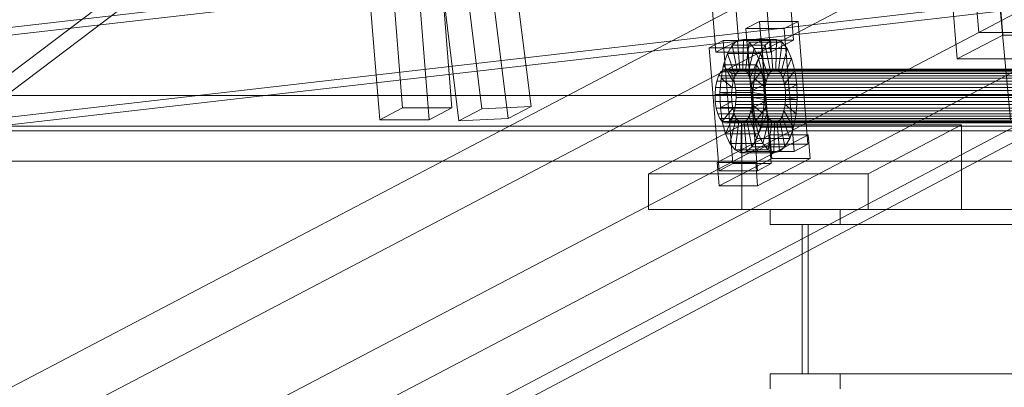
# Model space of a CAD drawing. Header units: millimetres. Extents: x -4738 to 65662, y -68080 to 6847.
# Tile 40 of 256: x -3879 to -3549, y -35472 to -35349. Entities that reach past the tile are written whole.
import ezdxf

# ---------------------------------------------------------------- set-up
doc = ezdxf.new("R2010")
doc.units = ezdxf.units.MM
doc.layers.add('COTAS_P', color=1, linetype='Continuous', lineweight=0)
doc.layers.add('frontal_C10', color=7, linetype='Continuous', lineweight=0)
doc.dimstyles.new('R19_100', dxfattribs={"dimtxt": 250, "dimasz": 150, "dimexe": 150, "dimexo": 80, "dimgap": 100, "dimtad": 1, "dimtih": 1, "dimtoh": 1, "dimdsep": 46, "dimcen": 0.09, "dimadec": 0, "dimazin": 0, "dimtfac": 1, "dimtdec": 4, "dimtofl": 0, "dimtmove": 0, "dimatfit": 3, "dimfxl": 1, "dimtolj": 1, "dimtzin": 0, "dimarcsym": 0})

# ---------------------------------------------------------------- blocks, each defined once
blk = doc.blocks.new('DIM_R31_46')
at = {"layer": 'COTAS_P'}
for p, q in [((-4100, -35030), (-4219.91, -35921.98)), ((140, -35600), (20.09, -36491.98)), ((-4219.91, -35921.98), (-4065.25, -35897.36)), ((20.09, -36491.98), (-4219.91, -35921.98)), ((-4219.91, -35921.98), (-4077.24, -35986.56)), ((20.09, -36491.98), (-122.58, -36427.39)), ((20.09, -36491.98), (-134.57, -36516.59))]:
    blk.add_line(p, q, dxfattribs=at)
blk.add_text('4278.14 P', height=250, rotation=172.3434, dxfattribs=at).set_placement((-2113.24, -36306.08))

msp = doc.modelspace()

# ---------------------------------------------------------------- linework, layer by layer
at = {"layer": 'frontal_C10'}
for p, q in [((-4449.639, -35862.156), (-440.917, -33746.29)), ((-440.523, -33751.187), (-4449.244, -35867.053)), ((-3557.754, -35353.588), (-3098.375, -35113.015)), ((-3547.115, -35382.918), (-3565.628, -35184.417)), ((-3650.345, -35204.738), (-3638.231, -35356.24)), ((-3619.821, -35356.24), (-3631.935, -35204.738)), ((-3645.887, -35360.249), (-3658.001, -35208.747)), ((-3639.591, -35208.747), (-3627.477, -35360.249)), ((-3678.419, -35213.446), (-4020.596, -35471.843)), ((-4020.129, -35477.723), (-3677.953, -35219.326)), ((-3561.671, -35304.603), (-4021.051, -35545.176)), ((-3984.231, -35545.176), (-3524.851, -35304.603)), ((-3557.754, -35353.588), (-3561.671, -35304.603)), ((-3553.071, -35314.111), (-4027.335, -35368.541)), ((-4004.322, -35368.541), (-3530.059, -35314.111)), ((-3731.753, -35318.405), (-3724.248, -35379.233)), ((-3707.762, -35378.419), (-3715.267, -35317.592)), ((-3731.904, -35383.244), (-3739.409, -35322.416)), ((-3715.418, -35382.43), (-3722.923, -35321.602)), ((-3552.448, -35320.188), (-3549.706, -35354.477)), ((-3565.019, -35362.496), (-3567.761, -35328.207)), ((-3754.545, -35332.192), (-3750.816, -35378.826)), ((-3734.247, -35378.826), (-3737.976, -35332.192)), ((-3758.472, -35382.835), (-3762.201, -35336.201)), ((-3741.904, -35382.835), (-3745.632, -35336.201)), ((-4026.81, -35398.511), (-3552.546, -35344.081)), ((-4003.797, -35398.511), (-3529.534, -35344.081)), ((-3631.189, -35349.915), (-3635.783, -35352.321)), ((-3635.783, -35352.321), (-3622.896, -35352.321)), ((-3632.493, -35393.468), (-3635.783, -35352.321)), ((-3618.302, -35349.915), (-3631.189, -35349.915)), ((-3631.189, -35349.915), (-3627.899, -35391.062)), ((-3622.896, -35352.321), (-3618.302, -35349.915)), ((-3622.896, -35352.321), (-3619.606, -35393.468)), ((-3615.012, -35391.062), (-3618.302, -35349.915)), ((-4017.134, -35594.161), (-3557.754, -35353.588)), ((-3980.314, -35594.161), (-3520.934, -35353.588)), ((-3636.601, -35355.933), (-3638.534, -35356.285)), ((-3636.601, -35355.933), (-3636.835, -35365.915)), ((-3634.698, -35356.874), (-3636.601, -35355.933)), ((-3625.555, -35355.933), (-3636.601, -35355.933)), ((-3627.488, -35356.285), (-3625.555, -35355.933)), ((-3625.789, -35365.915), (-3625.555, -35355.933)), ((-3625.555, -35355.933), (-3623.652, -35356.874)), ((-3565.019, -35362.496), (-3549.706, -35354.477)), ((-3520.934, -35353.588), (-3557.754, -35353.588)), ((-3549.706, -35354.477), (-2721.259, -35354.477)), ((-3643.439, -35356.33), (-3648.033, -35358.736)), ((-3648.033, -35358.736), (-3635.146, -35358.736)), ((-3644.743, -35399.883), (-3648.033, -35358.736)), ((-3645.887, -35360.249), (-3638.231, -35356.24)), ((-3630.552, -35356.33), (-3643.439, -35356.33)), ((-3643.439, -35356.33), (-3640.149, -35397.478)), ((-3640.366, -35357.905), (-3641.971, -35360.683)), ((-3638.534, -35356.285), (-3640.366, -35357.905)), ((-3640.366, -35357.905), (-3638.618, -35366.849)), ((-3629.32, -35357.905), (-3640.366, -35357.905)), ((-3638.534, -35356.285), (-3637.75, -35366.082)), ((-3627.488, -35356.285), (-3638.534, -35356.285)), ((-3638.231, -35356.24), (-3619.821, -35356.24)), ((-3634.698, -35356.874), (-3635.933, -35366.361)), ((-3635.146, -35358.736), (-3630.552, -35356.33)), ((-3635.146, -35358.736), (-3631.856, -35399.883)), ((-3632.955, -35359.043), (-3635.108, -35367.389)), ((-3632.955, -35359.043), (-3634.698, -35356.874)), ((-3623.652, -35356.874), (-3634.698, -35356.874)), ((-3631.491, -35362.293), (-3632.955, -35359.043)), ((-3621.909, -35359.043), (-3632.955, -35359.043)), ((-3630.925, -35360.683), (-3629.32, -35357.905)), ((-3627.262, -35397.478), (-3630.552, -35356.33)), ((-3629.32, -35357.905), (-3627.488, -35356.285)), ((-3627.572, -35366.849), (-3629.32, -35357.905)), ((-3626.704, -35366.082), (-3627.488, -35356.285)), ((-3619.821, -35356.24), (-3627.477, -35360.249)), ((-3624.887, -35366.361), (-3623.652, -35356.874)), ((-3624.062, -35367.389), (-3621.909, -35359.043)), ((-3623.652, -35356.874), (-3621.909, -35359.043)), ((-3621.909, -35359.043), (-3620.445, -35362.293)), ((-3627.477, -35360.249), (-3645.887, -35360.249)), ((-3641.971, -35360.683), (-3643.241, -35364.43)), ((-3641.971, -35360.683), (-3639.379, -35368.165)), ((-3630.925, -35360.683), (-3641.971, -35360.683)), ((-3631.491, -35362.293), (-3634.414, -35368.928)), ((-3632.195, -35364.43), (-3630.925, -35360.683)), ((-3630.405, -35366.402), (-3631.491, -35362.293)), ((-3620.445, -35362.293), (-3631.491, -35362.293)), ((-3628.333, -35368.165), (-3630.925, -35360.683)), ((-3623.368, -35368.928), (-3620.445, -35362.293)), ((-3620.445, -35362.293), (-3619.359, -35366.402)), ((-2736.571, -35362.496), (-3565.019, -35362.496)), ((-3643.241, -35364.43), (-3644.089, -35368.891)), ((-3642.358, -35365.915), (-3643.273, -35366.082)), ((-3643.241, -35364.43), (-3639.98, -35369.94)), ((-3632.195, -35364.43), (-3643.241, -35364.43)), ((-3641.456, -35366.361), (-3642.358, -35365.915)), ((-2832.32, -35365.915), (-3642.358, -35365.915)), ((-3637.75, -35366.082), (-3636.835, -35365.915)), ((-3636.835, -35365.915), (-3635.933, -35366.361)), ((-3636.835, -35365.915), (-3625.789, -35365.915)), ((-3633.043, -35368.891), (-3632.195, -35364.43)), ((-3628.934, -35369.94), (-3632.195, -35364.43)), ((-3625.789, -35365.915), (-3626.704, -35366.082)), ((-3624.887, -35366.361), (-3625.789, -35365.915)), ((-3644.902, -35368.165), (-3645.503, -35369.94)), ((-3644.141, -35366.849), (-3644.902, -35368.165)), ((-2834.864, -35368.165), (-3644.902, -35368.165)), ((-3644.089, -35368.891), (-3644.456, -35373.761)), ((-3643.273, -35366.082), (-3644.141, -35366.849)), ((-2834.104, -35366.849), (-3644.141, -35366.849)), ((-3644.089, -35368.891), (-3640.382, -35372.053)), ((-3633.043, -35368.891), (-3644.089, -35368.891)), ((-2833.236, -35366.082), (-3643.273, -35366.082)), ((-3640.631, -35367.389), (-3641.456, -35366.361)), ((-2831.419, -35366.361), (-3641.456, -35366.361)), ((-3639.937, -35368.928), (-3640.631, -35367.389)), ((-2830.593, -35367.389), (-3640.631, -35367.389)), ((-3639.98, -35369.94), (-3639.379, -35368.165)), ((-3639.423, -35370.874), (-3639.937, -35368.928)), ((-2829.9, -35368.928), (-3639.937, -35368.928)), ((-3639.379, -35368.165), (-3638.618, -35366.849)), ((-3639.379, -35368.165), (-3628.333, -35368.165)), ((-3638.618, -35366.849), (-3637.75, -35366.082)), ((-3638.618, -35366.849), (-3627.572, -35366.849)), ((-3637.75, -35366.082), (-3626.704, -35366.082)), ((-3635.933, -35366.361), (-3635.108, -35367.389)), ((-3635.933, -35366.361), (-3624.887, -35366.361)), ((-3635.108, -35367.389), (-3634.414, -35368.928)), ((-3635.108, -35367.389), (-3624.062, -35367.389)), ((-3634.414, -35368.928), (-3633.9, -35370.874)), ((-3634.414, -35368.928), (-3623.368, -35368.928)), ((-3630.405, -35366.402), (-3633.9, -35370.874)), ((-3633.41, -35373.761), (-3633.043, -35368.891)), ((-3629.336, -35372.053), (-3633.043, -35368.891)), ((-3629.772, -35371.09), (-3630.405, -35366.402)), ((-3619.359, -35366.402), (-3630.405, -35366.402)), ((-3628.333, -35368.165), (-3628.934, -35369.94)), ((-3627.572, -35366.849), (-3628.333, -35368.165)), ((-3626.704, -35366.082), (-3627.572, -35366.849)), ((-3624.062, -35367.389), (-3624.887, -35366.361)), ((-3623.368, -35368.928), (-3624.062, -35367.389)), ((-3622.854, -35370.874), (-3623.368, -35368.928)), ((-3622.854, -35370.874), (-3619.359, -35366.402)), ((-3619.359, -35366.402), (-3618.726, -35371.09)), ((-3645.905, -35372.053), (-3646.079, -35374.36)), ((-3645.503, -35369.94), (-3645.905, -35372.053)), ((-2835.867, -35372.053), (-3645.905, -35372.053)), ((-2835.466, -35369.94), (-3645.503, -35369.94)), ((-3640.556, -35374.36), (-3640.382, -35372.053)), ((-3640.382, -35372.053), (-3639.98, -35369.94)), ((-3640.382, -35372.053), (-3629.336, -35372.053)), ((-3639.98, -35369.94), (-3628.934, -35369.94)), ((-3639.123, -35373.095), (-3639.423, -35370.874)), ((-2829.385, -35370.874), (-3639.423, -35370.874)), ((-3633.9, -35370.874), (-3633.6, -35373.095)), ((-3633.9, -35370.874), (-3622.854, -35370.874)), ((-3633.6, -35373.095), (-3629.772, -35371.09)), ((-3629.772, -35371.09), (-3618.726, -35371.09)), ((-3629.634, -35376.038), (-3629.772, -35371.09)), ((-3629.336, -35372.053), (-3629.51, -35374.36)), ((-3628.934, -35369.94), (-3629.336, -35372.053)), ((-3622.554, -35373.095), (-3622.854, -35370.874)), ((-3618.726, -35371.09), (-3622.554, -35373.095)), ((-3618.726, -35371.09), (-3618.589, -35376.038)), ((-3474.373, -35374.758), (-4256.796, -35374.758)), ((-3646.079, -35374.36), (-3646.014, -35376.703)), ((-2836.041, -35374.36), (-3646.079, -35374.36)), ((-3644.456, -35373.761), (-3640.556, -35374.36)), ((-3633.41, -35373.761), (-3644.456, -35373.761)), ((-3644.456, -35373.761), (-3644.319, -35378.708)), ((-3640.556, -35374.36), (-3629.51, -35374.36)), ((-3640.491, -35376.703), (-3640.556, -35374.36)), ((-3639.232, -35377.745), (-3639.058, -35375.438)), ((-3639.058, -35375.438), (-3639.123, -35373.095)), ((-3639.123, -35373.095), (-2829.085, -35373.095)), ((-2829.02, -35375.438), (-3639.058, -35375.438)), ((-3633.535, -35375.438), (-3633.709, -35377.745)), ((-3622.554, -35373.095), (-3633.6, -35373.095)), ((-3633.6, -35373.095), (-3633.535, -35375.438)), ((-3629.634, -35376.038), (-3633.535, -35375.438)), ((-3633.535, -35375.438), (-3622.489, -35375.438)), ((-3629.51, -35374.36), (-3633.41, -35373.761)), ((-3633.273, -35378.708), (-3633.41, -35373.761)), ((-3629.51, -35374.36), (-3629.445, -35376.703)), ((-3622.663, -35377.745), (-3622.489, -35375.438)), ((-3622.489, -35375.438), (-3622.554, -35373.095)), ((-3622.489, -35375.438), (-3618.589, -35376.038)), ((-3758.472, -35382.835), (-3750.816, -35378.826)), ((-3750.816, -35378.826), (-3734.247, -35378.826)), ((-3734.247, -35378.826), (-3741.904, -35382.835)), ((-3731.904, -35383.244), (-3724.248, -35379.233)), ((-3724.248, -35379.233), (-3707.762, -35378.419)), ((-3707.762, -35378.419), (-3715.418, -35382.43)), ((-3646.014, -35376.703), (-3645.714, -35378.924)), ((-2835.976, -35376.703), (-3646.014, -35376.703)), ((-3645.714, -35378.924), (-3645.2, -35380.87)), ((-2835.676, -35378.924), (-3645.714, -35378.924)), ((-3644.319, -35378.708), (-3640.491, -35376.703)), ((-3633.273, -35378.708), (-3644.319, -35378.708)), ((-3644.319, -35378.708), (-3643.686, -35383.396)), ((-3643.686, -35383.396), (-3640.191, -35378.924)), ((-3640.491, -35376.703), (-3629.445, -35376.703)), ((-3640.191, -35378.924), (-3640.491, -35376.703)), ((-3640.191, -35378.924), (-3629.145, -35378.924)), ((-3639.677, -35380.87), (-3640.191, -35378.924)), ((-3639.634, -35379.858), (-3639.232, -35377.745)), ((-2829.195, -35377.745), (-3639.232, -35377.745)), ((-3633.709, -35377.745), (-3634.111, -35379.858)), ((-3630.002, -35380.908), (-3633.709, -35377.745)), ((-3633.709, -35377.745), (-3622.663, -35377.745)), ((-3629.445, -35376.703), (-3633.273, -35378.708)), ((-3632.64, -35383.396), (-3633.273, -35378.708)), ((-3629.145, -35378.924), (-3632.64, -35383.396)), ((-3630.002, -35380.908), (-3629.634, -35376.038)), ((-3618.589, -35376.038), (-3629.634, -35376.038)), ((-3629.445, -35376.703), (-3629.145, -35378.924)), ((-3629.145, -35378.924), (-3628.631, -35380.87)), ((-3623.065, -35379.858), (-3622.663, -35377.745)), ((-3622.663, -35377.745), (-3618.956, -35380.908)), ((-3618.589, -35376.038), (-3618.956, -35380.908)), ((-3715.418, -35382.43), (-3731.904, -35383.244)), ((-3645.2, -35380.87), (-3644.506, -35382.41)), ((-2835.162, -35380.87), (-3645.2, -35380.87)), ((-3644.506, -35382.41), (-3643.68, -35383.437)), ((-2834.468, -35382.41), (-3644.506, -35382.41)), ((-3642.6, -35387.505), (-3639.677, -35380.87)), ((-3641.136, -35390.755), (-3638.983, -35382.41)), ((-3640.996, -35382.949), (-3640.235, -35381.633)), ((-3640.235, -35381.633), (-3639.634, -35379.858)), ((-2830.198, -35381.633), (-3640.235, -35381.633)), ((-3639.677, -35380.87), (-3628.631, -35380.87)), ((-3638.983, -35382.41), (-3639.677, -35380.87)), ((-2829.596, -35379.858), (-3639.634, -35379.858)), ((-3638.983, -35382.41), (-3627.937, -35382.41)), ((-3638.157, -35383.437), (-3638.983, -35382.41)), ((-3634.712, -35381.633), (-3635.473, -35382.949)), ((-3634.111, -35379.858), (-3634.712, -35381.633)), ((-3632.12, -35389.115), (-3634.712, -35381.633)), ((-3634.712, -35381.633), (-3623.666, -35381.633)), ((-3630.85, -35385.368), (-3634.111, -35379.858)), ((-3634.111, -35379.858), (-3623.065, -35379.858)), ((-3628.631, -35380.87), (-3631.554, -35387.505)), ((-3630.85, -35385.368), (-3630.002, -35380.908)), ((-3627.937, -35382.41), (-3630.09, -35390.755)), ((-3618.956, -35380.908), (-3630.002, -35380.908)), ((-3628.631, -35380.87), (-3627.937, -35382.41)), ((-3627.937, -35382.41), (-3627.111, -35383.437)), ((-3624.427, -35382.949), (-3623.666, -35381.633)), ((-3623.666, -35381.633), (-3623.065, -35379.858)), ((-3623.666, -35381.633), (-3621.074, -35389.115)), ((-3623.065, -35379.858), (-3619.804, -35385.368)), ((-3618.956, -35380.908), (-3619.804, -35385.368)), ((-4276.243, -35384.943), (-3493.82, -35384.943)), ((-3741.904, -35382.835), (-3758.472, -35382.835)), ((-3637.176, -35384.519), (-3668.436, -35400.889)), ((-3632.64, -35383.396), (-3643.686, -35383.396)), ((-3643.686, -35383.396), (-3642.6, -35387.505)), ((-3643.68, -35383.437), (-3642.779, -35383.883)), ((-2833.643, -35383.437), (-3643.68, -35383.437)), ((-3642.779, -35383.883), (-3641.863, -35383.716)), ((-2832.741, -35383.883), (-3642.779, -35383.883)), ((-3641.863, -35383.716), (-3640.996, -35382.949)), ((-2831.826, -35383.716), (-3641.863, -35383.716)), ((-2830.958, -35382.949), (-3640.996, -35382.949)), ((-3639.393, -35392.924), (-3638.157, -35383.437)), ((-3638.157, -35383.437), (-3627.111, -35383.437)), ((-3637.256, -35383.883), (-3638.157, -35383.437)), ((-3637.49, -35393.865), (-3637.256, -35383.883)), ((-3636.34, -35383.716), (-3637.256, -35383.883)), ((-3637.256, -35383.883), (-3626.21, -35383.883)), ((-3563.536, -35384.519), (-3637.176, -35384.519)), ((-3637.176, -35384.519), (-3637.176, -35412.889)), ((-3635.473, -35382.949), (-3636.34, -35383.716)), ((-3635.557, -35393.513), (-3636.34, -35383.716)), ((-3636.34, -35383.716), (-3625.294, -35383.716)), ((-3633.725, -35391.893), (-3635.473, -35382.949)), ((-3635.473, -35382.949), (-3624.427, -35382.949)), ((-3631.554, -35387.505), (-3632.64, -35383.396)), ((-3632.12, -35389.115), (-3630.85, -35385.368)), ((-3619.804, -35385.368), (-3630.85, -35385.368)), ((-3627.111, -35383.437), (-3628.347, -35392.924)), ((-3627.111, -35383.437), (-3626.21, -35383.883)), ((-3626.21, -35383.883), (-3626.444, -35393.865)), ((-3626.21, -35383.883), (-3625.294, -35383.716)), ((-3625.294, -35383.716), (-3624.427, -35382.949)), ((-3625.294, -35383.716), (-3624.511, -35393.513)), ((-3624.427, -35382.949), (-3622.679, -35391.893)), ((-3619.804, -35385.368), (-3621.074, -35389.115)), ((-3594.796, -35400.889), (-3563.536, -35384.519)), ((-3563.536, -35412.889), (-3563.536, -35384.519)), ((-4255.856, -35386.515), (-3473.433, -35386.515)), ((-3627.751, -35387.923), (-3645.361, -35397.145)), ((-3631.554, -35387.505), (-3642.6, -35387.505)), ((-3642.6, -35387.505), (-3641.136, -35390.755)), ((-3633.725, -35391.893), (-3632.12, -35389.115)), ((-3632.474, -35397.145), (-3614.864, -35387.923)), ((-3621.074, -35389.115), (-3632.12, -35389.115)), ((-3630.09, -35390.755), (-3631.554, -35387.505)), ((-3614.864, -35387.923), (-3627.751, -35387.923)), ((-3627.751, -35387.923), (-3627.124, -35395.76)), ((-3621.074, -35389.115), (-3622.679, -35391.893)), ((-3614.237, -35395.76), (-3614.864, -35387.923)), ((-3630.09, -35390.755), (-3641.136, -35390.755)), ((-3641.136, -35390.755), (-3639.393, -35392.924)), ((-3635.557, -35393.513), (-3633.725, -35391.893)), ((-3622.679, -35391.893), (-3633.725, -35391.893)), ((-3632.493, -35393.468), (-3627.899, -35391.062)), ((-3628.347, -35392.924), (-3630.09, -35390.755)), ((-3627.899, -35391.062), (-3615.012, -35391.062)), ((-3622.679, -35391.893), (-3624.511, -35393.513)), ((-3615.012, -35391.062), (-3619.606, -35393.468)), ((-3628.347, -35392.924), (-3639.393, -35392.924)), ((-3639.393, -35392.924), (-3637.49, -35393.865)), ((-3637.49, -35393.865), (-3635.557, -35393.513)), ((-3626.444, -35393.865), (-3637.49, -35393.865)), ((-3624.511, -35393.513), (-3635.557, -35393.513)), ((-3619.606, -35393.468), (-3632.493, -35393.468)), ((-3626.444, -35393.865), (-3628.347, -35392.924)), ((-3624.511, -35393.513), (-3626.444, -35393.865)), ((-3492.88, -35396.699), (-4275.303, -35396.699)), ((-3645.361, -35397.145), (-3632.474, -35397.145)), ((-3644.734, -35404.982), (-3645.361, -35397.145)), ((-3644.743, -35399.883), (-3640.149, -35397.478)), ((-3644.734, -35404.982), (-3627.124, -35395.76)), ((-3640.149, -35397.478), (-3627.262, -35397.478)), ((-3632.474, -35397.145), (-3631.847, -35404.982)), ((-3627.262, -35397.478), (-3631.856, -35399.883)), ((-3614.237, -35395.76), (-3631.847, -35404.982)), ((-3627.124, -35395.76), (-3614.237, -35395.76)), ((-3668.436, -35400.889), (-3594.796, -35400.889)), ((-3668.436, -35412.889), (-3668.436, -35400.889)), ((-3631.856, -35399.883), (-3644.743, -35399.883)), ((-3594.796, -35400.889), (-3594.796, -35412.889)), ((-3631.847, -35404.982), (-3644.734, -35404.982)), ((-3594.796, -35412.889), (-3668.436, -35412.889)), ((-3668.436, -35412.889), (-3637.176, -35412.889)), ((-3637.176, -35412.889), (-3563.536, -35412.889)), ((-3627.63, -35417.889), (-3627.63, -35412.889)), ((-3627.63, -35412.889), (-3604.185, -35412.889)), ((-3627.63, -35412.889), (-2836.002, -35412.889)), ((-3604.185, -35412.889), (-3604.185, -35417.889)), ((-2812.557, -35412.889), (-3604.185, -35412.889)), ((-3563.536, -35412.889), (-3594.796, -35412.889)), ((-3604.185, -35417.889), (-3627.63, -35417.889)), ((-3627.63, -35417.889), (-2836.002, -35417.889)), ((-3616.884, -35467.889), (-3616.884, -35417.889)), ((-3616.884, -35417.889), (-3614.931, -35417.889)), ((-3616.884, -35417.889), (-2825.257, -35417.889)), ((-3614.931, -35417.889), (-3614.931, -35467.889)), ((-2823.303, -35417.889), (-3614.931, -35417.889)), ((-3604.185, -35417.889), (-2812.557, -35417.889)), ((-3627.63, -35472.889), (-3627.63, -35467.889)), ((-3627.63, -35467.889), (-3604.185, -35467.889)), ((-3627.63, -35467.889), (-2836.002, -35467.889)), ((-3614.931, -35467.889), (-3616.884, -35467.889)), ((-3616.884, -35467.889), (-2825.257, -35467.889)), ((-3614.931, -35467.889), (-2823.303, -35467.889)), ((-3604.185, -35467.889), (-3604.185, -35472.889)), ((-2812.557, -35467.889), (-3604.185, -35467.889))]:
    msp.add_line(p, q, dxfattribs=at)

# ---------------------------------------------------------------- dimensions: what is measured, and where the dimension line sits
at = {"layer": 'COTAS_P'}
dim = msp.add_aligned_dim(p1=(140, -35600), p2=(-4100, -35030), distance=900, text='<> P', dimstyle='R19_100', dxfattribs=at)
dim.commit()
dim.dimension.update_dxf_attribs({"geometry": 'DIM_R31_46', "text_midpoint": (-2099.912, -36206.976)})

doc.saveas('drawing.dxf')
